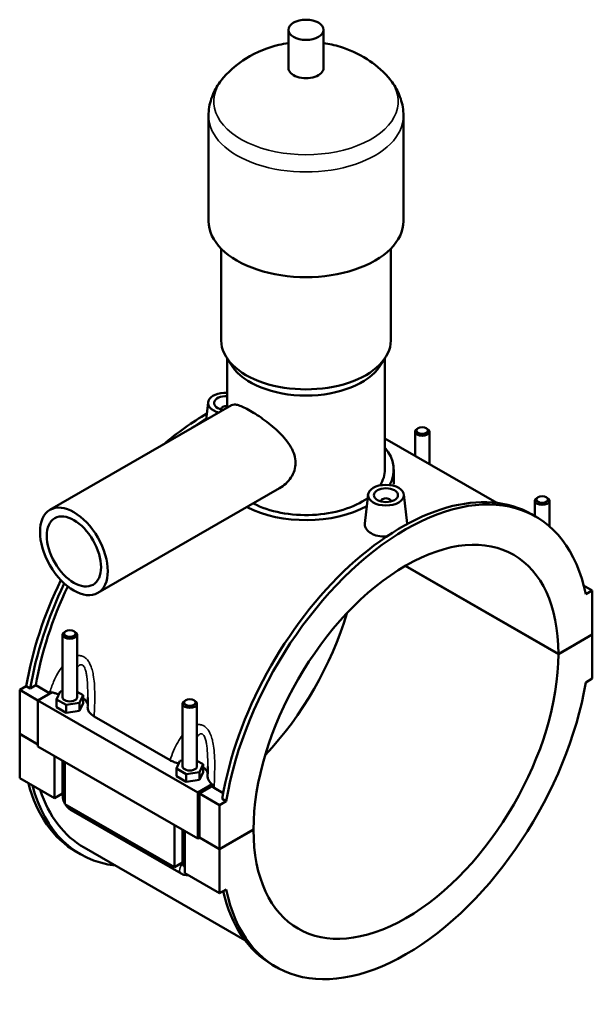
# Model space of a CAD drawing. Header units: millimetres. Extents: x 0 to 972, y -206 to 1211.
# Tile 8 of 8: x 733 to 972, y 705 to 1116. Entities that reach past the tile are written whole.
import ezdxf

# ---------------------------------------------------------------- set-up
doc = ezdxf.new("R2010")
doc.units = ezdxf.units.MM
doc.layers.add('Visible (ISO)', color=7, linetype='Continuous', lineweight=50)
doc.layers.add('Visible Narrow (ISO)', color=7, linetype='Continuous', lineweight=35)

msp = doc.modelspace()

# ---------------------------------------------------------------- linework, layer by layer
at = {"layer": 'Visible (ISO)'}
for p, q in [((844.874, 1096.112), (844.874, 1112.07)), ((859.514, 1096.112), (859.514, 1112.07)), ((811.528, 1032.278), (811.528, 1076.164)), ((892.861, 1032.278), (892.861, 1076.164)), ((816.814, 982.407), (816.814, 1020.731)), ((887.574, 982.407), (887.574, 1020.731)), ((821.365, 971.737), (819.081, 975.232)), ((819.254, 954.306), (819.254, 974.967)), ((883.024, 971.737), (885.308, 975.232)), ((885.134, 928.547), (885.134, 974.967)), ((745.34, 911.742), (821.168, 955.408)), ((811.333, 956.601), (810.55, 949.293)), ((816.819, 953.882), (816.819, 953.696)), ((898.998, 945.84), (898.573, 945.593)), ((902.406, 945.84), (902.831, 945.593)), ((885.134, 941.552), (931.775, 914.694)), ((897.702, 934.315), (897.702, 944.376)), ((903.702, 930.86), (903.702, 944.376)), ((888.794, 922.457), (888.794, 928.547)), ((765.301, 877.078), (841.13, 920.745)), ((878.084, 918.162), (876.786, 906.058)), ((893.056, 918.162), (894.357, 906.021)), ((949.062, 917.01), (948.636, 916.763)), ((952.469, 917.01), (952.895, 916.763)), ((883.57, 915.257), (883.57, 915.443)), ((887.57, 915.257), (887.57, 915.443)), ((947.765, 915.546), (947.765, 909.131)), ((953.765, 915.546), (953.765, 904.894)), ((948.038, 908.974), (946.37, 909.935)), ((957.553, 851.592), (893.632, 888.401)), ((893.703, 888.442), (957.553, 851.673)), ((968.083, 880.252), (971.696, 878.171)), ((971.696, 878.171), (968.937, 876.583)), ((971.696, 859.817), (971.696, 878.171)), ((750.624, 859.679), (750.624, 833.558)), ((751.92, 861.143), (751.494, 860.896)), ((755.327, 861.143), (755.753, 860.896)), ((756.624, 859.679), (756.624, 833.558)), ((957.553, 851.673), (971.696, 859.817)), ((971.696, 859.736), (957.553, 851.592)), ((971.625, 859.777), (971.696, 859.736)), ((971.696, 841.382), (971.696, 859.736)), ((732.693, 836.637), (735.451, 838.226)), ((737.12, 837.265), (735.451, 838.226)), ((739.405, 838.58), (737.12, 837.265)), ((745.103, 835.299), (739.405, 838.58)), ((968.937, 839.793), (971.696, 841.382)), ((732.693, 836.637), (740.33, 832.24)), ((732.693, 818.283), (732.693, 836.637)), ((746.297, 835.679), (740.33, 832.243)), ((748.047, 832.698), (749.541, 835.909)), ((749.541, 835.909), (750.624, 836.076)), ((756.624, 835.903), (759.201, 834.419)), ((759.201, 834.419), (757.706, 831.207)), ((759.201, 831.149), (759.201, 834.419)), ((740.33, 832.243), (807.081, 793.804)), ((740.33, 832.243), (740.33, 813.071)), ((748.047, 829.428), (748.047, 832.698)), ((752.129, 830.347), (748.047, 832.698)), ((757.706, 831.207), (752.129, 830.347)), ((752.129, 827.077), (752.129, 830.347)), ((757.706, 827.937), (757.706, 831.207)), ((757.706, 827.937), (759.201, 831.149)), ((800.687, 804.729), (800.687, 830.85)), ((801.983, 832.314), (801.557, 832.066)), ((805.391, 832.314), (805.816, 832.066)), ((806.687, 804.729), (806.687, 830.85)), ((748.047, 829.428), (752.129, 827.077)), ((752.129, 827.077), (757.706, 827.937)), ((763.793, 825.536), (795.435, 807.315)), ((732.693, 818.283), (740.33, 813.886)), ((732.693, 818.202), (732.764, 818.243)), ((732.693, 799.848), (732.693, 818.202)), ((740.33, 813.804), (732.693, 818.202)), ((740.33, 813.071), (807.081, 774.632)), ((747.26, 791.459), (747.26, 809.081)), ((750.624, 807.144), (750.624, 792.681)), ((751.502, 806.638), (751.502, 789.016)), ((798.11, 803.868), (799.604, 807.08)), ((799.604, 807.08), (800.687, 807.247)), ((806.687, 807.073), (809.264, 805.589)), ((809.264, 805.589), (807.769, 802.378)), ((809.264, 802.319), (809.264, 805.589)), ((798.11, 800.598), (798.11, 803.868)), ((802.193, 801.518), (798.11, 803.868)), ((807.769, 802.378), (802.193, 801.518)), ((802.193, 798.247), (802.193, 801.518)), ((807.769, 799.108), (807.769, 802.378)), ((807.769, 799.108), (809.264, 802.319)), ((732.693, 799.848), (747.26, 791.459)), ((798.11, 800.598), (802.193, 798.247)), ((802.193, 798.247), (807.769, 799.108)), ((807.081, 793.804), (813.048, 797.24)), ((750.624, 793.397), (747.26, 791.459)), ((807.081, 774.632), (807.081, 793.804)), ((812.906, 796.34), (807.788, 793.393)), ((807.788, 793.393), (816.132, 788.588)), ((807.788, 793.393), (807.788, 775.039)), ((817.64, 793.528), (813.808, 795.735)), ((751.502, 789.016), (797.323, 762.63)), ((818.89, 790.177), (816.132, 788.588)), ((818.89, 790.177), (817.221, 791.138)), ((754.248, 786.407), (800.069, 760.021)), ((816.132, 788.588), (816.132, 770.234)), ((797.323, 762.63), (797.323, 780.251)), ((800.687, 763.852), (800.687, 778.314)), ((801.566, 777.808), (801.566, 760.187)), ((816.132, 770.234), (830.274, 778.378)), ((830.274, 778.296), (816.132, 770.153)), ((830.203, 778.337), (830.274, 778.296)), ((807.788, 775.039), (807.081, 774.632)), ((816.132, 770.153), (807.717, 774.998)), ((807.788, 775.039), (816.132, 770.234)), ((758.019, 768.084), (756.351, 769.045)), ((759.596, 770.822), (826.679, 732.191)), ((816.132, 770.153), (816.132, 751.799)), ((800.687, 764.567), (797.323, 762.63)), ((801.566, 760.187), (816.132, 751.799)), ((816.132, 751.799), (818.89, 753.387)), ((839.789, 720.996), (838.12, 721.957))]:
    msp.add_line(p, q, dxfattribs=at)
for centre, major_axis, ratio in [((852.194, 1112.07), (7.32, 0), 0.5758617), ((900.702, 944.866), (2.4, 0), 0.5758617), ((885.57, 917.896), (7.5, 0), 0.5758617), ((885.57, 917.896), (5, 0), 0.5758617), ((950.765, 916.037), (2.4, 0), 0.5758617), ((755.321, 894.41), (9.981, -17.332), 0.5780931), ((755.321, 894.41), (7.985, -13.865), 0.5780931), ((753.624, 860.17), (2.4, 0), 0.5758617), ((803.687, 831.34), (2.4, 0), 0.5758617)]:
    msp.add_ellipse(centre, major_axis=major_axis, ratio=ratio, dxfattribs=at)
for centre, major_axis, ratio, start_param, end_param in [((852.194, 1096.112), (-7.32, 0), 0.5758617, 0, 3.1415927), ((852.194, 1032.278), (-40.667, 0), 0.5758617, 0, 3.1415927), ((852.194, 982.407), (-35.38, 0), 0.5758617, 0, 3.1415927), ((852.194, 978.418), (-32.94, 0), 0.5758617, 0.3599086, 2.7816841), ((818.819, 956.335), (-7.5, 0), 0.5758617, 4.6542976, 7.4510217), ((818.819, 956.335), (-5, 0), 0.5758617, 4.6251905, 7.6626983), ((818.819, 953.882), (-2, 0), 0.5758617, 4.4929111, 6.4518745), ((810.475, 863.034), (-54.125, -93.989), 0.5780931, 3.9204291, 4.1608659), ((812.144, 862.073), (54.125, 93.989), 0.5780931, 0.803486, 0.8930539), ((900.702, 944.376), (-3, 0), 0.5758617, 5.5016397, 10.2063236), ((852.194, 928.547), (36.6, 0), 0.5758617, 5.9737411, 6.7342121), ((852.194, 928.547), (32.94, 0), 0.5758617, 5.9292044, 6.2831853), ((893.914, 814.985), (54.125, 93.989), 0.5780931, 5.7048227, 8.4284769), ((892.245, 815.946), (54.125, 93.989), 0.5780931, 0, 2.1452916), ((852.194, 928.547), (32.94, 0), 0.5758617, 3.9803408, 5.6090181), ((885.57, 915.443), (-2, 0), 0.5758617, 2.9729035, 6.4518745), ((950.765, 915.546), (-3, 0), 0.5758617, 5.5016397, 10.2063236), ((852.194, 928.547), (36.6, 0), 0.5758617, 3.9750015, 5.4784443), ((893.914, 814.985), (44.913, 77.993), 0.5780931, 5.496409, 8.6368905), ((810.475, 863.034), (-54.125, -93.989), 0.5780931, 4.8363217, 5.2868842), ((812.144, 862.073), (54.125, 93.989), 0.5780931, 1.699513, 2.1452916), ((812.144, 862.073), (-52.548, -91.251), 0.5780931, 4.8483125, 5.2805179), ((810.475, 863.034), (44.913, 77.993), 0.5780931, 4.3234397, 5.1013383), ((753.624, 859.679), (3, 0), 0.5758617, 2.360047, 7.0647309), ((893.914, 814.985), (-44.913, -77.993), 0.5780931, 5.496409, 8.6368905), ((893.914, 814.985), (-54.125, -93.989), 0.5780931, 5.7048227, 8.4284769), ((753.624, 833.558), (-3, 0), 0.5758617, 0, 3.1415927), ((753.624, 830.288), (7.5, 0), 0.5758617, 0.0946501, 0.7324026), ((803.687, 830.85), (3, 0), 0.5758617, 2.360047, 7.0647309), ((803.687, 804.729), (-3, 0), 0.5758617, 0, 3.1415927), ((803.687, 801.459), (7.5, 0), 0.5758617, 0.0946501, 0.7324026), ((810.475, 863.034), (-54.125, -93.989), 0.5780931, 5.7530511, 6.2831853), ((812.144, 862.073), (-54.125, -93.989), 0.5780931, 5.7530511, 6.5251304), ((812.144, 862.073), (-52.548, -91.251), 0.5780931, 5.8067195, 6.2831853), ((892.245, 815.946), (-54.125, -93.989), 0.5780931, 5.7270342, 6.2831853)]:
    msp.add_ellipse(centre, major_axis=major_axis, ratio=ratio, start_param=start_param, end_param=end_param, dxfattribs=at)
for points, knots in [([(844.874, 1106.543), (843.543, 1106.344), (842.199, 1106.087), (836.46, 1104.724), (831.87, 1103.068), (823.957, 1098.059), (820.815, 1095.582), (817.804, 1092.147)], [7.32269345, 7.32269345, 7.32269345, 7.32269345, 7.45993851, 7.45993851, 7.90124478, 7.90124478, 8.17184916, 8.17184916, 8.17184916, 8.17184916]), ([(886.585, 1092.147), (883.681, 1095.459), (880.654, 1097.88), (873.836, 1102.281), (870.113, 1103.849), (864.152, 1105.686), (861.816, 1106.199), (859.514, 1106.543)], [5.96531778, 5.96531778, 5.96531778, 5.96531778, 6.22626042, 6.22626042, 6.57732596, 6.57732596, 6.81447349, 6.81447349, 6.81447349, 6.81447349]), ([(817.804, 1092.147), (817.079, 1091.32), (816.394, 1090.443), (815.125, 1088.58), (814.541, 1087.595), (813.503, 1085.522), (813.05, 1084.434), (812.307, 1082.173), (812.018, 1081), (811.628, 1078.606), (811.528, 1077.385), (811.528, 1076.164)], [1.88866385, 1.88866385, 1.88866385, 1.88866385, 1.98216998, 1.98216998, 2.07567611, 2.07567611, 2.16918223, 2.16918223, 2.26268836, 2.26268836, 2.35619449, 2.35619449, 2.35619449, 2.35619449]), ([(892.861, 1076.164), (892.861, 1077.385), (892.761, 1078.606), (892.371, 1081), (892.082, 1082.173), (891.339, 1084.434), (890.886, 1085.522), (889.848, 1087.595), (889.264, 1088.58), (887.995, 1090.443), (887.31, 1091.32), (886.585, 1092.147)], [5.49778714, 5.49778714, 5.49778714, 5.49778714, 5.59129327, 5.59129327, 5.6847994, 5.6847994, 5.77830553, 5.77830553, 5.87181166, 5.87181166, 5.96531778, 5.96531778, 5.96531778, 5.96531778]), ([(821.168, 955.408), (821.488, 955.592), (821.882, 955.69), (822.845, 955.689), (823.418, 955.588), (824.734, 955.19), (825.479, 954.892), (827.106, 954.127), (827.989, 953.66), (829.816, 952.608), (830.808, 951.996), (832.88, 950.63), (833.959, 949.877), (836.115, 948.276), (837.195, 947.425), (839.265, 945.677), (840.255, 944.778), (842.068, 942.986), (842.958, 942.026), (844.584, 940.022), (845.32, 938.978), (846.539, 936.842), (847.022, 935.747), (847.667, 933.556), (847.829, 932.458), (847.829, 930.331), (847.667, 929.257), (847.022, 927.176), (846.539, 926.169), (845.32, 924.304), (844.584, 923.445), (842.958, 921.937), (842.068, 921.288), (841.149, 920.756), (841.139, 920.751), (841.13, 920.745)], [1.565297, 1.565297, 1.565297, 1.565297, 1.9488533, 1.9488533, 2.3364879, 2.3364879, 2.7241226, 2.7241226, 3.1117572, 3.1117572, 3.4993919, 3.4993919, 3.8870265, 3.8870265, 4.2746611, 4.2746611, 4.6622958, 4.6622958, 5.0526004, 5.0526004, 5.4429051, 5.4429051, 5.8332098, 5.8332098, 6.2235144, 6.2235144, 6.6138191, 6.6138191, 7.0041237, 7.0041237, 7.3944284, 7.3944284, 7.7847331, 7.7847331, 7.7888114, 7.7888114, 7.7888114, 7.7888114]), ([(885.925, 900.675), (885.804, 900.668), (885.683, 900.662), (884.458, 900.618), (883.279, 900.703), (881.108, 901.16), (880.117, 901.534), (879.334, 901.984), (878.552, 902.435), (877.876, 903.021), (876.982, 904.329), (876.764, 905.049), (876.768, 905.834), (876.775, 905.945), (876.787, 906.058)], [4.6080919, 4.6080919, 4.6080919, 4.6080919, 4.6440358, 4.6440358, 4.9759126, 4.9759126, 5.3077894, 5.3077894, 5.3077894, 5.6396662, 5.6396662, 5.971543, 5.971543, 6.0259364, 6.0259364, 6.0259364, 6.0259364]), ([(746.297, 835.679), (746.676, 835.513), (747.077, 835.364), (747.993, 835.079), (748.512, 834.951), (749.048, 834.849)], [-0.7112375, -0.7112375, -0.7112375, -0.7112375, -0.56820357, -0.56820357, -0.39879863, -0.39879863, -0.39879863, -0.39879863]), ([(761.124, 833.441), (761.124, 833.182), (761.123, 832.923), (761.119, 832.402), (761.116, 832.142), (761.108, 831.618), (761.104, 831.356), (761.093, 830.83), (761.087, 830.567), (761.074, 830.04), (761.067, 829.776), (761.059, 829.511)], [5.2940927, 5.2940927, 5.2940927, 5.2940927, 5.38093714, 5.38093714, 5.46778159, 5.46778159, 5.55462603, 5.55462603, 5.64147048, 5.64147048, 5.72831493, 5.72831493, 5.72831493, 5.72831493]), ([(761.059, 829.511), (761.05, 829.187), (761.088, 828.863), (761.299, 828.079), (761.523, 827.626), (762.308, 826.577), (762.966, 826.013), (763.793, 825.536)], [-0.76376345, -0.76376345, -0.76376345, -0.76376345, -0.5948803, -0.5948803, -0.35083648, -0.35083648, 0, 0, 0, 0]), ([(795.435, 807.315), (795.96, 807.012), (796.548, 806.749), (797.791, 806.317), (798.438, 806.147), (799.111, 806.02)], [-0.83463262, -0.83463262, -0.83463262, -0.83463262, -0.61173778, -0.61173778, -0.39891995, -0.39891995, -0.39891995, -0.39891995]), ([(811.187, 804.611), (811.187, 804.353), (811.186, 804.093), (811.182, 803.573), (811.179, 803.312), (811.172, 802.789), (811.167, 802.527), (811.157, 802.001), (811.151, 801.738), (811.137, 801.21), (811.13, 800.946), (811.122, 800.682)], [5.2940927, 5.2940927, 5.2940927, 5.2940927, 5.38093714, 5.38093714, 5.46778159, 5.46778159, 5.55462603, 5.55462603, 5.64147048, 5.64147048, 5.72831493, 5.72831493, 5.72831493, 5.72831493]), ([(811.122, 800.682), (811.115, 800.429), (811.136, 800.176), (811.267, 799.532), (811.417, 799.146), (811.963, 798.22), (812.438, 797.702), (813.048, 797.24)], [-0.69100666, -0.69100666, -0.69100666, -0.69100666, -0.55927944, -0.55927944, -0.35366083, -0.35366083, -0.05036045, -0.05036045, -0.05036045, -0.05036045]), ([(750.624, 792.681), (750.624, 792.153), (750.694, 791.646), (750.93, 790.67), (751.097, 790.2), (751.367, 789.614), (751.433, 789.481), (751.502, 789.35)], [1.57079633, 1.57079633, 1.57079633, 1.57079633, 1.88495559, 1.88495559, 2.19911486, 2.19911486, 2.29311877, 2.29311877, 2.29311877, 2.29311877]), ([(751.79, 788.851), (751.872, 788.719), (751.958, 788.59), (752.334, 788.057), (752.658, 787.677), (753.386, 786.985), (753.789, 786.671), (754.248, 786.407)], [2.41490107, 2.41490107, 2.41490107, 2.41490107, 2.51327412, 2.51327412, 2.82743339, 2.82743339, 3.14159265, 3.14159265, 3.14159265, 3.14159265]), ([(800.069, 760.021), (800.527, 759.757), (801.042, 759.54), (802.055, 759.337), (802.517, 759.305), (802.999, 759.361)], [3.14159265, 3.14159265, 3.14159265, 3.14159265, 3.45575192, 3.45575192, 3.68065751, 3.68065751, 3.68065751, 3.68065751])]:
    msp.add_open_spline(points, degree=3, knots=knots, dxfattribs=at)
for points in [[(894.357, 906.021), (894.365, 905.949), (894.37, 905.878), (894.371, 905.807)], [(745.376, 835.149), (745.283, 835.198), (745.192, 835.248), (745.103, 835.299)], [(813.048, 797.24), (813, 796.94), (812.952, 796.64), (812.906, 796.34)], [(813.808, 795.735), (813.48, 795.923), (813.179, 796.126), (812.906, 796.34)]]:
    msp.add_open_spline(points, degree=3, dxfattribs=at)
at = {"layer": 'Visible Narrow (ISO)'}
for centre, major_axis, ratio, start_param, end_param in [((852.194, 1082.148), (-38.525, 0), 0.5758617, 5.8156547, 9.8923086), ((852.194, 1076.164), (-40.667, 0), 0.5758617, 0, 3.1415927), ((753.624, 792.681), (-3, 0), 0.5758617, 0, 0.7853982), ((755.745, 789.007), (-1.497, -2.6), 0.5780931, 5.4920009, 6.2831853), ((801.566, 762.621), (-1.497, -2.6), 0.5780931, 4.3521357, 6.2831853), ((803.687, 763.852), (-3, 0), 0.5758617, 0, 0.7853982)]:
    msp.add_ellipse(centre, major_axis=major_axis, ratio=ratio, start_param=start_param, end_param=end_param, dxfattribs=at)
for points, knots in [([(763.793, 825.536), (763.866, 827.069), (763.933, 828.62), (764.023, 831.672), (764.048, 833.17), (764.024, 836.224), (763.974, 837.78), (763.755, 840.525), (763.616, 841.716), (763.269, 843.652), (763.1, 844.412), (762.659, 845.951), (762.378, 846.727), (761.796, 847.931), (761.529, 848.391), (760.919, 849.236), (760.574, 849.617), (759.978, 850.118), (759.747, 850.28), (759.509, 850.417), (759.27, 850.555), (759.023, 850.667), (758.342, 850.902), (757.897, 850.976), (757.175, 850.985), (756.899, 850.963), (756.624, 850.918)], [-5.9157817, -5.9157817, -5.9157817, -5.9157817, -5.4677679, -5.4677679, -5.0434892, -5.0434892, -4.608706, -4.608706, -4.2733684, -4.2733684, -4.0516165, -4.0516165, -3.8086379, -3.8086379, -3.6418257, -3.6418257, -3.4692339, -3.4692339, -3.3680034, -3.3680034, -3.3680034, -3.2667729, -3.2667729, -3.0941811, -3.0941811, -2.9872721, -2.9872721, -2.9872721, -2.9872721]), ([(750.624, 846.602), (749.884, 845.657), (749.212, 844.634), (747.954, 842.438), (747.373, 841.26), (746.179, 838.506), (745.602, 836.913), (745.103, 835.299)], [-2.0935882, -2.0935882, -2.0935882, -2.0935882, -1.6925176, -1.6925176, -1.2682389, -1.2682389, -0.7252084, -0.7252084, -0.7252084, -0.7252084]), ([(756.624, 845.806), (756.879, 846.172), (757.147, 846.486), (757.612, 846.879), (757.805, 847.001), (758.199, 847.149), (758.399, 847.172), (758.707, 847.114), (758.819, 847.072), (758.927, 847.009), (759.036, 846.947), (759.141, 846.864), (759.413, 846.588), (759.572, 846.358), (759.854, 845.821), (759.979, 845.516), (760.253, 844.697), (760.387, 844.151), (760.6, 843.043), (760.683, 842.486), (760.858, 841.047), (760.932, 840.143), (761.055, 838.028), (761.091, 836.807), (761.12, 834.867), (761.124, 834.155), (761.124, 833.441)], [2.684806, 2.684806, 2.684806, 2.684806, 2.9273689, 2.9273689, 3.0941811, 3.0941811, 3.2667729, 3.2667729, 3.3680034, 3.3680034, 3.3680034, 3.4692339, 3.4692339, 3.6418257, 3.6418257, 3.8086379, 3.8086379, 4.0516165, 4.0516165, 4.2733684, 4.2733684, 4.608706, 4.608706, 5.0434892, 5.0434892, 5.2940927, 5.2940927, 5.2940927, 5.2940927]), ([(813.808, 795.735), (813.9, 797.582), (813.986, 799.458), (814.086, 802.843), (814.111, 804.341), (814.088, 807.394), (814.037, 808.951), (813.818, 811.695), (813.679, 812.887), (813.332, 814.823), (813.163, 815.582), (812.722, 817.122), (812.442, 817.897), (811.859, 819.101), (811.592, 819.561), (810.982, 820.407), (810.637, 820.788), (810.041, 821.288), (809.81, 821.45), (809.572, 821.588), (809.333, 821.725), (809.087, 821.838), (808.405, 822.073), (807.961, 822.147), (807.239, 822.156), (806.962, 822.133), (806.687, 822.088)], [-6.0107984, -6.0107984, -6.0107984, -6.0107984, -5.4677679, -5.4677679, -5.0434892, -5.0434892, -4.608706, -4.608706, -4.2733684, -4.2733684, -4.0516165, -4.0516165, -3.8086379, -3.8086379, -3.6418257, -3.6418257, -3.4692339, -3.4692339, -3.3680034, -3.3680034, -3.3680034, -3.2667729, -3.2667729, -3.0941811, -3.0941811, -2.9872721, -2.9872721, -2.9872721, -2.9872721]), ([(800.687, 817.772), (799.947, 816.828), (799.276, 815.804), (798.017, 813.609), (797.436, 812.43), (796.36, 809.947), (795.87, 808.639), (795.435, 807.315)], [-2.0935882, -2.0935882, -2.0935882, -2.0935882, -1.6925176, -1.6925176, -1.2682389, -1.2682389, -0.8202251, -0.8202251, -0.8202251, -0.8202251]), ([(806.687, 816.976), (806.942, 817.343), (807.21, 817.657), (807.675, 818.05), (807.868, 818.171), (808.262, 818.32), (808.462, 818.343), (808.77, 818.285), (808.882, 818.242), (808.99, 818.18), (809.099, 818.118), (809.204, 818.035), (809.476, 817.759), (809.635, 817.529), (809.918, 816.991), (810.042, 816.686), (810.316, 815.867), (810.45, 815.322), (810.663, 814.214), (810.747, 813.657), (810.921, 812.217), (810.995, 811.313), (811.118, 809.199), (811.154, 807.977), (811.183, 806.038), (811.187, 805.326), (811.187, 804.611)], [2.684806, 2.684806, 2.684806, 2.684806, 2.9273689, 2.9273689, 3.0941811, 3.0941811, 3.2667729, 3.2667729, 3.3680034, 3.3680034, 3.3680034, 3.4692339, 3.4692339, 3.6418257, 3.6418257, 3.8086379, 3.8086379, 4.0516165, 4.0516165, 4.2733684, 4.2733684, 4.608706, 4.608706, 5.0434892, 5.0434892, 5.2940927, 5.2940927, 5.2940927, 5.2940927])]:
    msp.add_open_spline(points, degree=3, knots=knots, dxfattribs=at)

doc.saveas('drawing.dxf')
